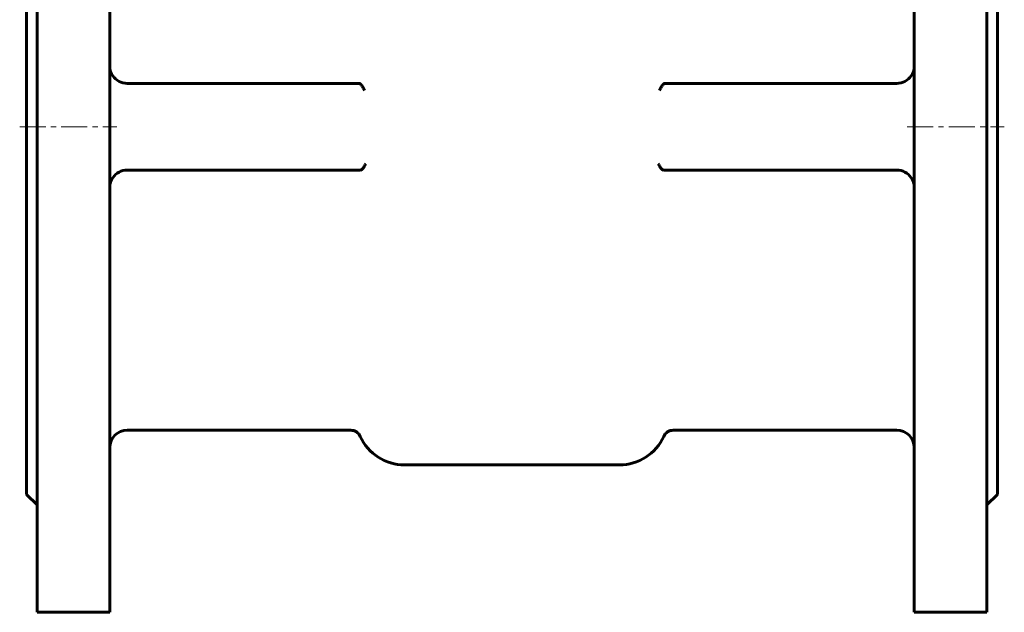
# Model space of a CAD drawing. Header units: millimetres. Extents: x -200 to 200, y -434 to 436.
# Tile 1 of 4: x -142 to 142, y -434 to -263. Entities that reach past the tile are written whole.
import ezdxf

# ---------------------------------------------------------------- set-up
doc = ezdxf.new("R2010")
doc.units = ezdxf.units.MM
doc.linetypes.add('K5LT_AXLED', pattern=[12, 7.5, -1.5, 1.5, -1.5])
doc.linetypes.add('K5LT_BASIC', pattern=[0])
doc.layers.add('Системный слой (1)', color=7, linetype='Continuous', true_color=0x6c6c6c)

# ---------------------------------------------------------------- blocks, each defined once
blk = doc.blocks.new('U24')
at = {"layer": 'Системный слой (1)', "color": 143, "linetype": 'K5LT_BASIC', "lineweight": 60, "true_color": 0x33acca}
for p, q in [((-116, -153.75), (-116, -293.75)), ((-116, -293.75), (-116, -433.75))]:
    blk.add_line(p, q, dxfattribs=at)
blk = doc.blocks.new('U41')
at = {"layer": 'Системный слой (1)', "color": 143, "linetype": 'K5LT_BASIC', "lineweight": 60, "true_color": 0x33acca}
for p, q in [((-140, -187.75), (-140, -293.75)), ((-140, -293.75), (-140, -399.75))]:
    blk.add_line(p, q, dxfattribs=at)
blk = doc.blocks.new('U42')
at = {"layer": 'Системный слой (1)', "color": 143, "linetype": 'K5LT_BASIC', "lineweight": 60, "true_color": 0x33acca}
for p, q in [((-137, -153.75), (-137, -293.75)), ((-137, -293.75), (-137, -433.75))]:
    blk.add_line(p, q, dxfattribs=at)
blk = doc.blocks.new('U43')
at = {"layer": 'Системный слой (1)', "color": 143, "linetype": 'K5LT_BASIC', "lineweight": 60, "true_color": 0x33acca}
for p, q in [((140, -187.75), (140, -293.75)), ((140, -293.75), (140, -399.75))]:
    blk.add_line(p, q, dxfattribs=at)
blk = doc.blocks.new('U44')
at = {"layer": 'Системный слой (1)', "color": 143, "linetype": 'K5LT_BASIC', "lineweight": 60, "true_color": 0x33acca}
for p, q in [((137, -153.75), (137, -293.75)), ((137, -293.75), (137, -433.75))]:
    blk.add_line(p, q, dxfattribs=at)
blk = doc.blocks.new('U45')
at = {"layer": 'Системный слой (1)', "color": 143, "linetype": 'K5LT_BASIC', "lineweight": 60, "true_color": 0x33acca}
for p, q in [((116, -153.75), (116, -293.75)), ((116, -293.75), (116, -433.75))]:
    blk.add_line(p, q, dxfattribs=at)

msp = doc.modelspace()

# ---------------------------------------------------------------- linework, layer by layer
at = {"layer": 'Системный слой (1)', "color": 143, "linetype": 'K5LT_BASIC', "lineweight": 60, "true_color": 0x33acca}
for p, q in [((-111, -281.25), (-44.23, -281.25)), ((-44.23, -281.25), (-44.08, -281.25)), ((44.23, -281.25), (44.08, -281.25)), ((111, -281.25), (44.23, -281.25)), ((-43.8, -306.25), (-111, -306.25)), ((-43.71, -306.25), (-43.8, -306.25)), ((43.71, -306.25), (43.8, -306.25)), ((43.8, -306.25), (111, -306.25)), ((-46.49, -381.25), (-111, -381.25)), ((111, -381.25), (46.49, -381.25)), ((-31, -391.25), (31, -391.25)), ((-140, -399.75), (-137, -402.75)), ((140, -399.75), (137, -402.75)), ((-137, -433.75), (-116, -433.75)), ((137, -433.75), (116, -433.75))]:
    msp.add_line(p, q, dxfattribs=at)
at = {"layer": 'Системный слой (1)', "color": 30, "linetype": 'K5LT_AXLED', "lineweight": 18, "true_color": 0xff8000}
for p, q in [((-142, -293.75), (-114, -293.75)), ((114, -293.75), (142, -293.75))]:
    msp.add_line(p, q, dxfattribs=at)
at = {"layer": 'Системный слой (1)', "color": 143, "linetype": 'K5LT_BASIC', "lineweight": 60, "true_color": 0x33acca}
for centre, radius, start, end in [((-111, -276.25), 5, 213.8486, 270), ((111, -276.25), 5, 270, 326.1514), ((-111, -311.25), 5, 90, 146.1514), ((111, -311.25), 5, 33.8486, 90), ((-111, -386.25), 5, 90, 180), ((-46.49, -384.25), 3, 24.3157, 90), ((-31, -377.25), 14, 204.3157, 270), ((31, -377.25), 14, 270, 335.6843), ((46.49, -384.25), 3, 90, 155.6843), ((111, -386.25), 5, 0, 90)]:
    msp.add_arc(centre, radius, start, end, dxfattribs=at)
for points, knots in [([(-115.15, -279.04), (-115.28, -278.85), (-115.47, -278.52), (-115.7, -278.06), (-115.87, -277.61), (-115.97, -277.15), (-116, -276.82), (-116, -276.68)], [0, 0, 0, 0, 1.891504, 3.255282, 4.614175, 6.475588, 8, 8, 8, 8]), ([(115.15, -279.04), (115.28, -278.85), (115.47, -278.52), (115.7, -278.06), (115.87, -277.61), (115.97, -277.15), (116, -276.82), (116, -276.68)], [0, 0, 0, 0, 1.891504, 3.255282, 4.614175, 6.475588, 8, 8, 8, 8]), ([(-42.58, -283.25), (-42.62, -283.17), (-42.7, -283.01), (-42.83, -282.75), (-42.98, -282.48), (-43.11, -282.24), (-43.27, -281.98), (-43.41, -281.77), (-43.56, -281.58), (-43.69, -281.45), (-43.83, -281.33), (-43.95, -281.27), (-44.03, -281.25), (-44.06, -281.25)], [0, 0, 0, 0, 1.475424, 2.995538, 4.123095, 5.662347, 6.670959, 8.389279, 9.384146, 10.638354, 11.810808, 13.198789, 14, 14, 14, 14]), ([(42.58, -283.25), (42.62, -283.17), (42.7, -283.01), (42.83, -282.75), (42.98, -282.48), (43.11, -282.24), (43.27, -281.98), (43.41, -281.77), (43.56, -281.58), (43.69, -281.45), (43.83, -281.33), (43.95, -281.27), (44.03, -281.25), (44.06, -281.25)], [0, 0, 0, 0, 1.475424, 2.995538, 4.123095, 5.662347, 6.670959, 8.389279, 9.384146, 10.638354, 11.810808, 13.198789, 14, 14, 14, 14]), ([(-43.71, -306.25), (-43.57, -306.25), (-43.43, -306.18), (-43.09, -305.91), (-42.9, -305.67), (-42.55, -305.12), (-42.37, -304.76), (-42.18, -304.39), (-42.18, -304.39), (-42.18, -304.39)], [0, 0, 0, 0, 0.0989118, 0.0989118, 0.2382338, 0.2382338, 0.4181418, 0.4181418, 0.4191211, 0.4191211, 0.4191211, 0.4191211]), ([(43.71, -306.25), (43.57, -306.25), (43.43, -306.18), (43.09, -305.91), (42.9, -305.67), (42.55, -305.12), (42.37, -304.76), (42.18, -304.39), (42.18, -304.39), (42.18, -304.39)], [0, 0, 0, 0, 0.0989118, 0.0989118, 0.2382338, 0.2382338, 0.4181418, 0.4181418, 0.4191211, 0.4191211, 0.4191211, 0.4191211]), ([(-115.15, -308.46), (-115.28, -308.65), (-115.47, -308.98), (-115.7, -309.44), (-115.87, -309.89), (-115.97, -310.35), (-116, -310.68), (-116, -310.82)], [0, 0, 0, 0, 1.891504, 3.255282, 4.614175, 6.475588, 8, 8, 8, 8]), ([(115.15, -308.46), (115.28, -308.65), (115.47, -308.98), (115.7, -309.44), (115.87, -309.89), (115.97, -310.35), (116, -310.68), (116, -310.82)], [0, 0, 0, 0, 1.891504, 3.255282, 4.614175, 6.475588, 8, 8, 8, 8])]:
    msp.add_open_spline(points, degree=3, knots=knots, dxfattribs=at)
for points in [[(-44.06, -281.25), (-44.06, -281.25), (-44.07, -281.25), (-44.08, -281.25)], [(44.06, -281.25), (44.06, -281.25), (44.07, -281.25), (44.08, -281.25)]]:
    msp.add_open_spline(points, degree=3, dxfattribs=at)

# ---------------------------------------------------------------- block references
at = {"layer": 'Системный слой (1)'}
for name in ['U42', 'U24', 'U45', 'U44', 'U41', 'U43']:
    msp.add_blockref(name, (0, 0), dxfattribs=at)

doc.saveas('drawing.dxf')
